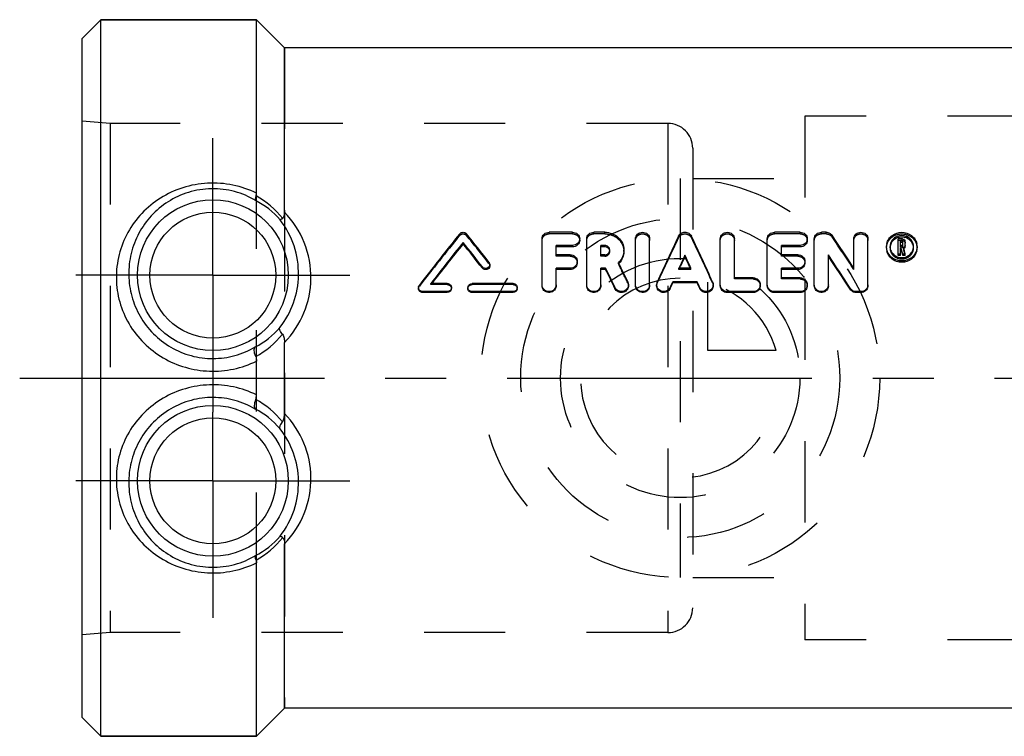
# Model space of a CAD drawing. Header units: millimetres. Extents: x 421 to 579, y 471 to 529.
# Tile 1 of 13: x 421 to 500, y 471 to 529. Entities that reach past the tile are written whole.
import ezdxf

# ---------------------------------------------------------------- set-up
doc = ezdxf.new("R2010")
doc.units = ezdxf.units.MM
doc.header["$LTSCALE"] = 65.185185
doc.linetypes.add('CENTER', pattern=[0.6, 0.375, -0.075, 0.075, -0.075])
doc.linetypes.add('HIDDEN', pattern=[0.2, 0.1, -0.1])
for name, color, linetype in [('ACHSEN_S', 7, 'CONTINUOUS'), ('FASEN', 7, 'CONTINUOUS'), ('KOERPER', 7, 'CONTINUOUS'), ('KONST.EL_MIT_GEO', 7, 'CONTINUOUS'), ('KURVEN', 7, 'CONTINUOUS')]:
    doc.layers.add(name, color=color, linetype=linetype)

msp = doc.modelspace()

# ---------------------------------------------------------------- linework, layer by layer
at = {"layer": 'ACHSEN_S', "color": 2, "linetype": 'CENTER'}
msp.add_line((421, 500), (579, 500), dxfattribs=at)
at = {"layer": 'FASEN', "color": 7, "linetype": 'Continuous'}
for p, q in [((427.5, 528.75), (426, 527.25)), ((427.5, 471.25), (427.5, 528.75)), ((427.5, 528.75), (440, 528.75)), ((426, 472.75), (426, 527.25)), ((427.5, 471.25), (426, 472.75)), ((427.5, 471.25), (440, 471.25))]:
    msp.add_line(p, q, dxfattribs=at)
at = {"layer": 'KOERPER', "color": 7, "linetype": 'Continuous'}
for p, q in [((440, 528.75), (427.5, 528.75)), ((442.25, 526.5), (440, 528.75)), ((502.75, 526.5), (442.25, 526.5)), ((442.25, 473.5), (440, 471.25)), ((502.75, 473.5), (442.25, 473.5)), ((440, 471.25), (427.5, 471.25))]:
    msp.add_line(p, q, dxfattribs=at)
at = {"layer": 'KOERPER', "color": 8, "linetype": 'HIDDEN'}
for p, q in [((440, 471.25), (440, 528.75)), ((442.25, 526.5), (442.25, 473.5)), ((473, 520.43), (428.252, 520.43)), ((473, 520.43), (473, 479.57)), ((475, 518.43), (475, 481.57)), ((473, 479.57), (428.252, 479.57))]:
    msp.add_line(p, q, dxfattribs=at)
at = {"layer": 'KOERPER', "color": 2, "linetype": 'CENTER'}
for p, q in [((436.5, 508.25), (436.5, 519.25)), ((436.5, 508.25), (425.5, 508.25)), ((436.5, 508.25), (436.5, 497.25)), ((436.5, 508.25), (447.5, 508.25)), ((436.5, 491.75), (436.5, 497.25)), ((436.5, 491.75), (425.5, 491.75)), ((436.5, 491.75), (436.5, 480.75)), ((436.5, 491.75), (447.5, 491.75))]:
    msp.add_line(p, q, dxfattribs=at)
at = {"layer": 'KOERPER', "color": 8, "linetype": 'HIDDEN'}
for centre, start, end in [((473, 518.43), 0, 90), ((473, 481.57), 270, 360)]:
    msp.add_arc(centre, 2, start, end, dxfattribs=at)
at = {"layer": 'KONST.EL_MIT_GEO', "color": 7, "linetype": 'Continuous'}
for p, q in [((440, 514.826), (440, 528.75)), ((442.25, 513.307), (442.25, 526.5)), ((462.911, 507.488), (462.911, 511.17)), ((465.364, 511.696), (463.477, 511.696)), ((466.496, 507.488), (466.496, 511.17)), ((467.941, 511.696), (467.062, 511.696)), ((470.409, 507.488), (470.409, 511.17)), ((471.541, 507.488), (471.541, 511.17)), ((477.209, 507.488), (477.209, 511.17)), ((478.341, 508.036), (478.341, 511.17)), ((480.983, 507.488), (480.983, 511.17)), ((483.624, 511.696), (481.549, 511.696)), ((484.756, 507.488), (484.756, 511.17)), ((485.7, 511.696), (485.322, 511.696)), ((487.928, 508.809), (487.928, 511.17)), ((489.06, 507.488), (489.06, 511.17)), ((491.488, 509.817), (491.488, 511.169)), ((491.802, 511.169), (491.488, 511.169)), ((456.575, 510.757), (456.575, 510.878)), ((464.043, 509.885), (464.043, 510.64)), ((465.364, 510.64), (464.043, 510.64)), ((465.364, 510.521), (464.043, 510.521)), ((465.364, 510.521), (465.364, 510.64)), ((467.628, 509.885), (467.628, 510.64)), ((467.941, 510.64), (467.628, 510.64)), ((467.941, 510.521), (467.628, 510.521)), ((467.941, 510.521), (467.941, 510.64)), ((482.115, 509.885), (482.115, 510.64)), ((483.624, 510.64), (482.115, 510.64)), ((483.624, 510.521), (482.115, 510.521)), ((483.624, 510.521), (483.624, 510.64)), ((491.677, 510.626), (491.677, 510.993)), ((491.802, 510.993), (491.677, 510.993)), ((491.802, 510.87), (491.677, 510.87)), ((491.802, 510.626), (491.677, 510.626)), ((491.677, 509.817), (491.677, 510.449)), ((491.736, 510.449), (491.677, 510.449)), ((491.763, 510.333), (491.736, 510.449)), ((491.802, 510.87), (491.802, 510.993)), ((491.866, 510.686), (491.866, 510.933)), ((491.936, 510.417), (491.922, 510.477)), ((491.965, 510.295), (491.936, 510.417)), ((492.054, 510.686), (492.054, 510.933)), ((465.175, 509.885), (464.043, 509.885)), ((467.941, 509.885), (467.628, 509.885)), ((474.375, 509.739), (474.375, 509.849)), ((483.436, 509.885), (482.115, 509.885)), ((485.888, 507.488), (485.888, 509.883)), ((491.677, 509.928), (491.488, 509.928)), ((491.677, 509.817), (491.488, 509.817)), ((491.736, 510.332), (491.677, 510.332)), ((491.749, 510.275), (491.736, 510.332)), ((491.79, 510.104), (491.749, 510.275)), ((491.817, 510.102), (491.763, 510.333)), ((491.803, 510.046), (491.79, 510.104)), ((491.858, 509.817), (491.803, 510.046)), ((491.831, 510.044), (491.817, 510.102)), ((491.858, 509.928), (491.831, 510.044)), ((491.858, 509.817), (491.858, 509.928)), ((492.051, 509.928), (491.858, 509.928)), ((492.051, 509.817), (491.858, 509.817)), ((491.979, 510.234), (491.965, 510.295)), ((492.022, 510.051), (491.979, 510.234)), ((492.037, 509.99), (492.022, 510.051)), ((492.051, 509.928), (492.037, 509.99)), ((492.051, 509.817), (492.051, 509.928)), ((458.122, 508.82), (458.122, 508.92)), ((464.043, 507.488), (464.043, 508.807)), ((465.175, 508.807), (464.043, 508.807)), ((465.175, 508.708), (465.175, 508.807)), ((467.628, 507.488), (467.628, 508.807)), ((468.015, 508.807), (467.628, 508.807)), ((468.015, 508.708), (468.015, 508.807)), ((469.086, 509.172), (469.045, 509.255)), ((474.857, 508.807), (473.894, 508.807)), ((473.939, 508.807), (474.001, 508.939)), ((474.811, 508.807), (474.75, 508.939)), ((482.115, 508.036), (482.115, 508.807)), ((483.436, 508.807), (482.115, 508.807)), ((483.436, 508.708), (483.436, 508.807)), ((465.175, 508.708), (464.043, 508.708)), ((468.015, 508.708), (467.628, 508.708)), ((479.851, 508.036), (478.341, 508.036)), ((483.436, 508.708), (482.115, 508.708)), ((483.624, 508.036), (482.115, 508.036)), ((455.311, 507.579), (453.989, 507.579)), ((460.594, 507.579), (457.292, 507.579)), ((468.764, 507.174), (468.764, 507.255)), ((473.191, 507.185), (473.191, 507.266)), ((473.395, 507.63), (473.395, 507.717)), ((475.355, 507.717), (473.395, 507.717)), ((475.355, 507.63), (473.395, 507.63)), ((475.355, 507.63), (475.355, 507.717)), ((475.559, 507.185), (475.559, 507.266)), ((487.637, 507.115), (487.637, 507.196)), ((453.33, 506.859), (453.33, 506.936)), ((455.311, 506.936), (453.33, 506.936)), ((455.311, 506.859), (453.33, 506.859)), ((455.311, 506.859), (455.311, 506.936)), ((457.292, 506.859), (457.292, 506.936)), ((460.594, 506.936), (457.292, 506.936)), ((460.594, 506.859), (457.292, 506.859)), ((460.594, 506.859), (460.594, 506.936)), ((477.775, 506.859), (477.775, 506.936)), ((479.851, 506.936), (477.775, 506.936)), ((479.851, 506.859), (477.775, 506.859)), ((479.851, 506.859), (479.851, 506.936)), ((481.549, 506.859), (481.549, 506.936)), ((483.624, 506.936), (481.549, 506.936)), ((483.624, 506.859), (481.549, 506.859)), ((483.624, 506.859), (483.624, 506.936)), ((488.117, 506.859), (488.117, 506.936)), ((488.494, 506.936), (488.117, 506.936)), ((488.494, 506.859), (488.117, 506.859)), ((488.494, 506.859), (488.494, 506.936)), ((442.25, 497.145), (442.25, 502.855)), ((440, 498.641), (440, 501.359)), ((442.25, 473.5), (442.25, 486.693)), ((440, 471.25), (440, 485.174))]:
    msp.add_line(p, q, dxfattribs=at)
at = {"layer": 'KONST.EL_MIT_GEO', "color": 8, "linetype": 'HIDDEN'}
for p, q in [((484, 521), (484, 479)), ((515, 521), (484, 521)), ((426, 479.4), (426, 520.6)), ((428.252, 520.43), (426, 520.6)), ((428.252, 520.43), (428.252, 479.57)), ((475, 516), (484, 516)), ((456.307, 511.442), (456.307, 511.571)), ((456.844, 511.442), (456.844, 511.571)), ((463.477, 511.565), (463.477, 511.696)), ((465.364, 511.565), (463.477, 511.565)), ((465.364, 511.565), (465.364, 511.696)), ((465.93, 511.045), (465.93, 511.17)), ((467.062, 511.565), (467.062, 511.696)), ((467.941, 511.565), (467.062, 511.565)), ((467.941, 511.565), (467.941, 511.696)), ((473.857, 511.255), (473.857, 511.382)), ((474.893, 511.255), (474.893, 511.382)), ((481.549, 511.565), (481.549, 511.696)), ((483.624, 511.565), (481.549, 511.565)), ((483.624, 511.565), (483.624, 511.696)), ((484.19, 511.045), (484.19, 511.17)), ((485.322, 511.565), (485.322, 511.696)), ((485.7, 511.565), (485.322, 511.565)), ((485.7, 511.565), (485.7, 511.696)), ((486.18, 511.321), (486.18, 511.449)), ((491.802, 511.044), (491.802, 511.169)), ((490.545, 510.433), (490.545, 510.551)), ((490.829, 510.433), (490.829, 510.55)), ((491.802, 511.044), (491.488, 511.044)), ((491.677, 510.507), (491.677, 510.626)), ((491.802, 510.507), (491.677, 510.507)), ((491.736, 510.332), (491.736, 510.449)), ((491.802, 510.507), (491.802, 510.626)), ((491.866, 510.566), (491.866, 510.686)), ((491.922, 510.36), (491.922, 510.477)), ((492.051, 509.817), (491.922, 510.36)), ((492.054, 510.566), (492.054, 510.686)), ((492.716, 510.433), (492.716, 510.551)), ((493, 510.433), (493, 510.551)), ((464.043, 509.774), (464.043, 509.885)), ((465.175, 509.774), (464.043, 509.774)), ((465.175, 509.774), (465.175, 509.885)), ((467.628, 509.774), (467.628, 509.885)), ((467.941, 509.774), (467.628, 509.774)), ((467.941, 509.774), (467.941, 509.885)), ((468.342, 510.149), (468.342, 510.263)), ((469.474, 510.149), (469.474, 510.264)), ((482.115, 509.774), (482.115, 509.885)), ((483.436, 509.774), (482.115, 509.774)), ((483.436, 509.774), (483.436, 509.885)), ((458.651, 509.193), (458.651, 509.297)), ((458.717, 509.006), (458.717, 509.108)), ((465.741, 509.243), (465.741, 509.348)), ((469.045, 509.152), (469.045, 509.255)), ((473.894, 508.708), (473.894, 508.807)), ((473.894, 508.708), (473.939, 508.807)), ((474.857, 508.708), (474.811, 508.807)), ((474.857, 508.708), (474.857, 508.807)), ((487.928, 508.711), (487.928, 508.809)), ((474.857, 508.708), (473.894, 508.708)), ((478.341, 507.946), (478.341, 508.036)), ((479.851, 507.946), (479.851, 508.036)), ((482.115, 507.946), (482.115, 508.036)), ((483.624, 507.946), (483.624, 508.036)), ((453, 507.258), (453, 507.177)), ((453.066, 507.367), (453.066, 507.451)), ((453.989, 507.494), (453.989, 507.579)), ((453.989, 507.494), (454.03, 507.547)), ((455.311, 507.494), (453.989, 507.494)), ((454.03, 507.547), (454.055, 507.579)), ((455.311, 507.494), (455.311, 507.579)), ((455.642, 507.177), (455.642, 507.258)), ((456.962, 507.258), (456.962, 507.177)), ((457.292, 507.494), (457.292, 507.579)), ((460.594, 507.494), (457.292, 507.494)), ((460.594, 507.494), (460.594, 507.579)), ((460.925, 507.177), (460.925, 507.258)), ((462.911, 507.404), (462.911, 507.488)), ((464.043, 507.404), (464.043, 507.488)), ((466.496, 507.404), (466.496, 507.488)), ((467.628, 507.404), (467.628, 507.488)), ((469.79, 507.633), (469.79, 507.72)), ((469.843, 507.404), (469.843, 507.488)), ((470.409, 507.404), (470.409, 507.488)), ((471.541, 507.404), (471.541, 507.488)), ((472.107, 507.488), (472.107, 507.404)), ((472.155, 507.623), (472.155, 507.709)), ((476.595, 507.623), (476.595, 507.709)), ((476.643, 507.404), (476.643, 507.488)), ((477.209, 507.404), (477.209, 507.488)), ((479.851, 507.946), (478.341, 507.946)), ((480.417, 507.404), (480.417, 507.488)), ((480.983, 507.404), (480.983, 507.488)), ((483.624, 507.946), (482.115, 507.946)), ((484.19, 507.404), (484.19, 507.488)), ((484.756, 507.404), (484.756, 507.488)), ((485.888, 507.404), (485.888, 507.488)), ((489.06, 507.404), (489.06, 507.488)), ((475, 484), (484, 484)), ((428.252, 479.57), (426, 479.4)), ((515, 479), (484, 479))]:
    msp.add_line(p, q, dxfattribs=at)
at = {"layer": 'KONST.EL_MIT_GEO', "color": 7, "linetype": 'Continuous'}
for centre, radius in [((436.5, 508.25), 6.05), ((436.5, 508.25), 5.051), ((436.5, 491.75), 6.05), ((436.5, 491.75), 5.051)]:
    msp.add_circle(centre, radius, dxfattribs=at)
for centre, radius, start, end in [((436.228, 508.027), 7.574, 39.16988, 60.40738), ((436.965, 508.473), 6.485, 40.54691, 62.89965), ((436.368, 508.384), 7.004, 358.90268, 37.92408), ((641.544, 362.541), 237.745, 141.18214, 142.44556), ((277.99, 367.6), 229.601, 38.10788, 38.83272), ((711.117, 399.225), 262.433, 154.69899, 155.58289), ((237.634, 399.225), 262.433, 24.41711, 25.30101), ((294.382, 382.539), 231.093, 33.12052, 33.90557), ((491.772, 510.268), 1.037, 87.04058, 93.01348), ((491.802, 510.899), 0.27, 82.83869, 90.03473), ((491.784, 510.458), 0.973, 62.57251, 68.34366), ((643.768, 361.461), 239.514, 141.4031, 142.40592), ((640.907, 361.954), 236.897, 141.08759, 142.06841), ((273.835, 364.972), 233.843, 37.99369, 38.6052), ((276.357, 365.234), 231.637, 38.30701, 38.92011), ((491.631, 510.55), 1.086, 166.9468, 179.9732), ((491.615, 510.434), 1.07, 180.03848, 192.31762), ((491.806, 510.705), 0.255, 296.95478, 303.76543), ((491.81, 510.7), 0.249, 303.78256, 317.07485), ((491.809, 510.585), 0.252, 303.55008, 310.21444), ((491.811, 510.918), 0.248, 47.32311, 54.62827), ((491.831, 510.933), 0.223, 0.06948, 24.37714), ((491.832, 510.686), 0.222, 352.4238, 0.02551), ((491.837, 510.566), 0.217, 352.3704, 0.02535), ((491.914, 510.55), 1.086, 0.02021, 13.03416), ((467.986, 510.263), 0.356, 354.86367, 359.9967), ((712, 399.415), 262.032, 155.07377, 155.32483), ((706.619, 400.582), 256.617, 154.82604, 155.02328), ((236.751, 399.415), 262.032, 24.67517, 24.92623), ((242.132, 400.582), 256.617, 24.97672, 25.17396), ((282.491, 375.628), 243.71, 32.6737, 33.42733), ((285.693, 376.134), 240.701, 32.9675, 33.72456), ((491.77, 510.643), 0.982, 247.71858, 260.78165), ((491.772, 510.656), 0.995, 260.80778, 266.97491), ((491.773, 510.666), 1.005, 266.96728, 273.11303), ((491.773, 510.652), 0.991, 273.10568, 279.29696), ((491.774, 510.645), 0.984, 279.33327, 292.1087), ((458.423, 509.006), 0.294, 351.74597, 359.99744), ((465.238, 509.243), 0.503, 352.18427, 359.99075), ((227.039, 391.488), 268.017, 25.59075, 25.95918), ((231.451, 393.017), 264.503, 25.69963, 26.0492), ((483.499, 509.243), 0.503, 352.18427, 359.99075), ((436.395, 508.377), 6.977, 321.77968, 358.9542), ((231.399, 392.208), 263.741, 25.8429, 26.21392), ((453.315, 507.258), 0.315, 168.82689, 179.99115), ((457.277, 507.258), 0.315, 166.15161, 179.96945), ((472.639, 507.488), 0.532, 171.34861, 179.9894), ((472.646, 507.486), 0.539, 155.61092, 171.30538), ((436.87, 508.332), 6.581, 297.47181, 319.53302), ((436.244, 508.33), 7.573, 299.17996, 320.42379), ((436.263, 491.693), 7.544, 39.53531, 60.86136), ((436.863, 491.659), 6.592, 40.48647, 62.5087), ((436.395, 491.623), 6.977, 1.04579, 38.22033), ((436.368, 491.616), 7.004, 322.07593, 1.09731), ((436.97, 491.521), 6.478, 297.08765, 319.46579), ((436.216, 491.988), 7.593, 299.61784, 320.80107)]:
    msp.add_arc(centre, radius, start, end, dxfattribs=at)
at = {"layer": 'KONST.EL_MIT_GEO', "color": 8, "linetype": 'HIDDEN'}
for centre, radius, start, end in [((638.963, 362.824), 235.48, 140.86664, 142.13341), ((280.449, 367.842), 227.456, 38.42152, 39.14818), ((706.745, 399.918), 258.133, 154.44885, 155.3392), ((242.006, 399.918), 258.133, 24.6608, 25.55115), ((297.371, 382.983), 228.297, 33.41636, 34.20486), ((491.647, 510.433), 0.818, 175.86278, 180.01488), ((491.807, 510.589), 0.256, 296.69283, 303.55008), ((491.898, 510.433), 0.818, 359.98508, 4.12071), ((491.93, 510.434), 1.07, 347.67316, 359.96134), ((467.993, 510.149), 0.349, 0.01139, 9.40554), ((467.984, 510.237), 1.518, 314.35581, 316.20348), ((236.017, 393.855), 259.991, 25.95246, 26.3252), ((468.003, 510.219), 1.492, 316.20627, 317.25875), ((463.521, 507.404), 0.522, 351.93165, 0.03165), ((467.106, 507.404), 0.522, 351.93165, 0.03165), ((469.316, 507.404), 0.527, 354.61514, 359.9968), ((471.02, 507.404), 0.522, 351.93165, 0.03165), ((476.116, 507.404), 0.527, 353.31376, 359.99162), ((479.893, 507.404), 0.523, 352.3369, 359.99173), ((483.667, 507.404), 0.523, 352.3369, 359.99173), ((485.367, 507.404), 0.522, 351.93165, 0.03165), ((488.538, 507.404), 0.522, 352.19987, 0.0323), ((455.333, 507.177), 0.308, 348.15629, 359.96889), ((460.616, 507.177), 0.308, 348.15629, 359.96889)]:
    msp.add_arc(centre, radius, start, end, dxfattribs=at)
at = {"layer": 'KONST.EL_MIT_GEO', "color": 7, "linetype": 'Continuous'}
for points, knots in [([(440, 514.826), (439.402, 515.122), (438.114, 515.565), (436.078, 515.718), (434.075, 515.352), (432.264, 514.509), (430.752, 513.269), (429.609, 511.71), (428.895, 509.91), (428.743, 508.619), (428.754, 507.973)], [0, 0, 0, 0, 0.127241, 0.256831, 0.385746, 0.51155, 0.634176, 0.755216, 0.876654, 1, 1, 1, 1]), ([(439.92, 514.246), (439.399, 514.556), (438.251, 515.043), (436.388, 515.275), (434.537, 514.982), (432.876, 514.213), (431.514, 513.072), (430.5, 511.646), (429.873, 510.009), (429.742, 508.838), (429.752, 508.25)], [0, 0, 0, 0, 0.126844, 0.257624, 0.388112, 0.514372, 0.636329, 0.756303, 0.876896, 1, 1, 1, 1]), ([(439.968, 514.613), (439.94, 514.533), (439.906, 514.426), (439.897, 514.301), (439.908, 514.258), (439.92, 514.246)], [0, 0, 0, 0, 0.67007, 0.872614, 1, 1, 1, 1]), ([(439.968, 514.613), (439.974, 514.629), (439.994, 514.698), (440, 514.771), (440, 514.826)], [0, 0, 0, 0, 0.234493, 1, 1, 1, 1]), ([(442.1, 512.811), (442.074, 512.792), (442.027, 512.761), (441.965, 512.722), (441.924, 512.7), (441.901, 512.688), (441.893, 512.689)], [0, 0, 0, 0, 0.400306, 0.702387, 0.90214, 1, 1, 1, 1]), ([(442.1, 512.811), (442.166, 512.856), (442.24, 513.038), (442.25, 513.211), (442.25, 513.307)], [0, 0, 0, 0, 0.454044, 1, 1, 1, 1]), ([(444.37, 507.95), (444.386, 508.938), (444.021, 510.922), (442.921, 512.607), (442.25, 513.307)], [0, 0, 0, 0, 0.504684, 1, 1, 1, 1]), ([(456.307, 511.571), (456.369, 511.648), (456.576, 511.744), (456.782, 511.648), (456.844, 511.571)], [0, 0, 0, 0, 0.500154, 1, 1, 1, 1]), ([(462.911, 511.17), (462.911, 511.306), (463.042, 511.594), (463.335, 511.696), (463.477, 511.696)], [0, 0, 0, 0, 0.489812, 1, 1, 1, 1]), ([(465.364, 511.696), (465.506, 511.696), (465.799, 511.594), (465.93, 511.306), (465.93, 511.17)], [0, 0, 0, 0, 0.511136, 1, 1, 1, 1]), ([(465.93, 511.17), (465.93, 511.033), (465.799, 510.745), (465.506, 510.64), (465.364, 510.64)], [0, 0, 0, 0, 0.489096, 1, 1, 1, 1]), ([(466.496, 511.17), (466.496, 511.306), (466.627, 511.594), (466.92, 511.696), (467.062, 511.696)], [0, 0, 0, 0, 0.489812, 1, 1, 1, 1]), ([(467.941, 511.696), (468.141, 511.696), (468.54, 511.623), (469.049, 511.309), (469.393, 510.833), (469.474, 510.451), (469.474, 510.264)], [0, 0, 0, 0, 0.258782, 0.511664, 0.75733, 1, 1, 1, 1]), ([(470.409, 511.17), (470.409, 511.307), (470.543, 511.595), (470.976, 511.748), (471.408, 511.594), (471.541, 511.306), (471.541, 511.17)], [0, 0, 0, 0, 0.245069, 0.500251, 0.755333, 1, 1, 1, 1]), ([(473.857, 511.382), (473.901, 511.476), (474.055, 511.64), (474.375, 511.725), (474.696, 511.64), (474.849, 511.476), (474.893, 511.382)], [0, 0, 0, 0, 0.246294, 0.50022, 0.753969, 1, 1, 1, 1]), ([(477.209, 511.17), (477.209, 511.307), (477.343, 511.595), (477.776, 511.748), (478.208, 511.594), (478.341, 511.306), (478.341, 511.17)], [0, 0, 0, 0, 0.245069, 0.500251, 0.755333, 1, 1, 1, 1]), ([(480.983, 511.17), (480.983, 511.306), (481.114, 511.594), (481.407, 511.696), (481.549, 511.696)], [0, 0, 0, 0, 0.489812, 1, 1, 1, 1]), ([(483.624, 511.696), (483.767, 511.696), (484.059, 511.594), (484.19, 511.306), (484.19, 511.17)], [0, 0, 0, 0, 0.511136, 1, 1, 1, 1]), ([(484.19, 511.17), (484.19, 511.033), (484.06, 510.745), (483.767, 510.64), (483.624, 510.64)], [0, 0, 0, 0, 0.489096, 1, 1, 1, 1]), ([(484.756, 511.17), (484.756, 511.306), (484.888, 511.594), (485.18, 511.696), (485.322, 511.696)], [0, 0, 0, 0, 0.489812, 1, 1, 1, 1]), ([(485.7, 511.696), (485.794, 511.696), (485.983, 511.652), (486.129, 511.525), (486.18, 511.449)], [0, 0, 0, 0, 0.509124, 1, 1, 1, 1]), ([(487.928, 511.17), (487.928, 511.307), (488.062, 511.595), (488.495, 511.748), (488.927, 511.594), (489.06, 511.306), (489.06, 511.17)], [0, 0, 0, 0, 0.245069, 0.500251, 0.755333, 1, 1, 1, 1]), ([(490.573, 510.796), (490.603, 510.923), (490.711, 511.172), (491.087, 511.564), (491.773, 511.785), (492.459, 511.563), (492.834, 511.171), (492.943, 510.923), (492.972, 510.795)], [0, 0, 0, 0, 0.122917, 0.247599, 0.50001, 0.752478, 0.877443, 1, 1, 1, 1]), ([(491.4, 511.361), (491.237, 511.296), (490.943, 511.075), (490.829, 510.721), (490.829, 510.55)], [0, 0, 0, 0, 0.506903, 1, 1, 1, 1]), ([(491.4, 511.234), (491.359, 511.218), (491.201, 511.143), (491.064, 511.023), (490.988, 510.917)], [0, 0, 0, 0, 0.254369, 1, 1, 1, 1]), ([(492.716, 510.551), (492.716, 510.706), (492.623, 511.027), (492.374, 511.248), (492.232, 511.321)], [0, 0, 0, 0, 0.492044, 1, 1, 1, 1]), ([(465.93, 511.045), (465.93, 510.909), (465.797, 510.623), (465.506, 510.521), (465.364, 510.521)], [0, 0, 0, 0, 0.487115, 1, 1, 1, 1]), ([(468.342, 510.263), (468.342, 510.361), (468.25, 510.566), (468.042, 510.64), (467.941, 510.64)], [0, 0, 0, 0, 0.489852, 1, 1, 1, 1]), ([(484.19, 511.045), (484.19, 510.909), (484.058, 510.623), (483.767, 510.521), (483.624, 510.521)], [0, 0, 0, 0, 0.487115, 1, 1, 1, 1]), ([(493, 510.551), (493, 510.4), (492.934, 510.092), (492.569, 509.579), (491.772, 509.264), (490.975, 509.579), (490.611, 510.093), (490.545, 510.401), (490.545, 510.551)], [0, 0, 0, 0, 0.122368, 0.247604, 0.500099, 0.752734, 0.877944, 1, 1, 1, 1]), ([(490.829, 510.55), (490.829, 510.421), (490.872, 510.243), (490.963, 510.093), (490.988, 510.057)], [0, 0, 0, 0, 0.744287, 1, 1, 1, 1]), ([(490.988, 510.917), (490.965, 510.886), (490.884, 510.757), (490.839, 510.605), (490.831, 510.492)], [0, 0, 0, 0, 0.255703, 1, 1, 1, 1]), ([(491.866, 510.933), (491.866, 510.948), (491.851, 510.981), (491.818, 510.993), (491.802, 510.993)], [0, 0, 0, 0, 0.490726, 1, 1, 1, 1]), ([(492.714, 510.492), (492.706, 510.605), (492.661, 510.757), (492.58, 510.886), (492.557, 510.918)], [0, 0, 0, 0, 0.744218, 1, 1, 1, 1]), ([(492.557, 510.057), (492.583, 510.094), (492.673, 510.243), (492.716, 510.421), (492.716, 510.551)], [0, 0, 0, 0, 0.255714, 1, 1, 1, 1]), ([(465.175, 509.885), (465.318, 509.885), (465.613, 509.778), (465.741, 509.486), (465.741, 509.348)], [0, 0, 0, 0, 0.508753, 1, 1, 1, 1]), ([(467.941, 509.885), (468.037, 509.885), (468.234, 509.953), (468.332, 510.139), (468.341, 510.232)], [0, 0, 0, 0, 0.510101, 1, 1, 1, 1]), ([(469.474, 510.264), (469.474, 510.079), (469.396, 509.703), (469.179, 509.388), (469.045, 509.255)], [0, 0, 0, 0, 0.494788, 1, 1, 1, 1]), ([(469.474, 510.149), (469.474, 509.979), (469.406, 509.631), (469.216, 509.334), (469.098, 509.207)], [0, 0, 0, 0, 0.49471, 1, 1, 1, 1]), ([(483.436, 509.885), (483.579, 509.885), (483.874, 509.778), (484.002, 509.486), (484.002, 509.348)], [0, 0, 0, 0, 0.508753, 1, 1, 1, 1]), ([(492.975, 510.205), (492.919, 509.949), (492.595, 509.459), (491.772, 509.196), (490.95, 509.46), (490.625, 509.95), (490.57, 510.205)], [0, 0, 0, 0, 0.244869, 0.500014, 0.755207, 1, 1, 1, 1]), ([(458.717, 509.108), (458.717, 509.044), (458.671, 508.908), (458.496, 508.789), (458.283, 508.787), (458.163, 508.867), (458.122, 508.92)], [0, 0, 0, 0, 0.244102, 0.495206, 0.749434, 1, 1, 1, 1]), ([(458.714, 508.964), (458.705, 508.904), (458.646, 508.784), (458.472, 508.686), (458.273, 508.694), (458.161, 508.771), (458.122, 508.82)], [0, 0, 0, 0, 0.243709, 0.495153, 0.750193, 1, 1, 1, 1]), ([(458.651, 509.297), (458.662, 509.283), (458.699, 509.227), (458.717, 509.158), (458.717, 509.108)], [0, 0, 0, 0, 0.260805, 1, 1, 1, 1]), ([(465.741, 509.348), (465.741, 509.209), (465.614, 508.917), (465.318, 508.807), (465.175, 508.807)], [0, 0, 0, 0, 0.49172, 1, 1, 1, 1]), ([(465.736, 509.175), (465.719, 509.048), (465.576, 508.799), (465.307, 508.708), (465.175, 508.708)], [0, 0, 0, 0, 0.490675, 1, 1, 1, 1]), ([(484.002, 509.348), (484.002, 509.209), (483.874, 508.917), (483.579, 508.807), (483.436, 508.807)], [0, 0, 0, 0, 0.49172, 1, 1, 1, 1]), ([(483.997, 509.175), (483.98, 509.048), (483.837, 508.799), (483.568, 508.708), (483.436, 508.708)], [0, 0, 0, 0, 0.490675, 1, 1, 1, 1]), ([(428.754, 507.973), (428.763, 507.343), (428.948, 506.071), (429.708, 504.291), (430.91, 502.748), (432.468, 501.552), (434.275, 500.779), (436.218, 500.47), (438.176, 500.642), (439.418, 501.072), (440, 501.359)], [0, 0, 0, 0, 0.122028, 0.246006, 0.371163, 0.496809, 0.622591, 0.748399, 0.8742, 1, 1, 1, 1]), ([(429.752, 508.25), (429.762, 507.682), (429.926, 506.532), (430.598, 504.914), (431.674, 503.5), (433.087, 502.406), (434.741, 501.716), (436.519, 501.484), (438.294, 501.726), (439.397, 502.193), (439.906, 502.493)], [0, 0, 0, 0, 0.121163, 0.244839, 0.370058, 0.495908, 0.62192, 0.747955, 0.873983, 1, 1, 1, 1]), ([(479.851, 508.036), (479.994, 508.036), (480.292, 507.924), (480.417, 507.628), (480.417, 507.488)], [0, 0, 0, 0, 0.504753, 1, 1, 1, 1]), ([(483.624, 508.036), (483.768, 508.036), (484.065, 507.924), (484.19, 507.628), (484.19, 507.488)], [0, 0, 0, 0, 0.504753, 1, 1, 1, 1]), ([(442.25, 502.855), (442.906, 503.537), (443.965, 505.142), (444.354, 507.024), (444.37, 507.95)], [0, 0, 0, 0, 0.505587, 1, 1, 1, 1]), ([(453.33, 506.936), (453.246, 506.936), (453.073, 507.003), (453, 507.176), (453, 507.258)], [0, 0, 0, 0, 0.504196, 1, 1, 1, 1]), ([(455.311, 507.579), (455.395, 507.579), (455.569, 507.513), (455.642, 507.341), (455.642, 507.258)], [0, 0, 0, 0, 0.505239, 1, 1, 1, 1]), ([(455.642, 507.258), (455.642, 507.176), (455.569, 507.003), (455.395, 506.936), (455.311, 506.936)], [0, 0, 0, 0, 0.494678, 1, 1, 1, 1]), ([(457.292, 506.936), (457.208, 506.936), (457.035, 507.003), (456.962, 507.176), (456.962, 507.258)], [0, 0, 0, 0, 0.504952, 1, 1, 1, 1]), ([(456.971, 507.333), (456.988, 507.402), (457.074, 507.532), (457.221, 507.579), (457.292, 507.579)], [0, 0, 0, 0, 0.495457, 1, 1, 1, 1]), ([(460.594, 507.579), (460.678, 507.579), (460.852, 507.513), (460.925, 507.341), (460.925, 507.258)], [0, 0, 0, 0, 0.505239, 1, 1, 1, 1]), ([(460.925, 507.258), (460.925, 507.176), (460.852, 507.003), (460.678, 506.936), (460.594, 506.936)], [0, 0, 0, 0, 0.494678, 1, 1, 1, 1]), ([(464.043, 507.488), (464.043, 507.346), (463.916, 507.051), (463.477, 506.879), (463.037, 507.051), (462.911, 507.347), (462.911, 507.488)], [0, 0, 0, 0, 0.247884, 0.500186, 0.752408, 1, 1, 1, 1]), ([(464.038, 507.33), (464.019, 507.197), (463.864, 506.935), (463.436, 506.808), (463.027, 506.989), (462.911, 507.27), (462.911, 507.404)], [0, 0, 0, 0, 0.247174, 0.50093, 0.75367, 1, 1, 1, 1]), ([(467.628, 507.488), (467.628, 507.346), (467.501, 507.051), (467.061, 506.879), (466.622, 507.051), (466.496, 507.347), (466.496, 507.488)], [0, 0, 0, 0, 0.247884, 0.500186, 0.752408, 1, 1, 1, 1]), ([(467.623, 507.33), (467.604, 507.197), (467.449, 506.935), (467.021, 506.808), (466.612, 506.989), (466.496, 507.27), (466.496, 507.404)], [0, 0, 0, 0, 0.247174, 0.50093, 0.75367, 1, 1, 1, 1]), ([(469.843, 507.488), (469.843, 507.366), (469.751, 507.111), (469.407, 506.907), (469.01, 506.953), (468.817, 507.144), (468.764, 507.255)], [0, 0, 0, 0, 0.246858, 0.498261, 0.750655, 1, 1, 1, 1]), ([(469.841, 507.355), (469.83, 507.238), (469.72, 507.003), (469.379, 506.828), (469, 506.883), (468.816, 507.067), (468.764, 507.174)], [0, 0, 0, 0, 0.245756, 0.497933, 0.751237, 1, 1, 1, 1]), ([(471.541, 507.488), (471.541, 507.346), (471.415, 507.051), (470.975, 506.879), (470.536, 507.051), (470.409, 507.347), (470.409, 507.488)], [0, 0, 0, 0, 0.247884, 0.500186, 0.752408, 1, 1, 1, 1]), ([(471.536, 507.33), (471.517, 507.197), (471.363, 506.935), (470.934, 506.808), (470.526, 506.989), (470.409, 507.27), (470.409, 507.404)], [0, 0, 0, 0, 0.247174, 0.50093, 0.75367, 1, 1, 1, 1]), ([(473.191, 507.266), (473.14, 507.153), (472.95, 506.956), (472.549, 506.906), (472.201, 507.108), (472.107, 507.365), (472.107, 507.488)], [0, 0, 0, 0, 0.249523, 0.501733, 0.752967, 1, 1, 1, 1]), ([(473.191, 507.185), (473.14, 507.072), (472.948, 506.878), (472.55, 506.828), (472.202, 507.028), (472.107, 507.282), (472.107, 507.404)], [0, 0, 0, 0, 0.249244, 0.502587, 0.754261, 1, 1, 1, 1]), ([(476.643, 507.488), (476.643, 507.365), (476.55, 507.108), (476.201, 506.905), (475.801, 506.956), (475.61, 507.153), (475.559, 507.266)], [0, 0, 0, 0, 0.246924, 0.498364, 0.750752, 1, 1, 1, 1]), ([(476.64, 507.343), (476.626, 507.226), (476.511, 506.994), (476.167, 506.826), (475.788, 506.889), (475.608, 507.077), (475.559, 507.185)], [0, 0, 0, 0, 0.245918, 0.49824, 0.751465, 1, 1, 1, 1]), ([(477.775, 506.936), (477.631, 506.936), (477.334, 507.051), (477.209, 507.347), (477.209, 507.488)], [0, 0, 0, 0, 0.505265, 1, 1, 1, 1]), ([(477.775, 506.859), (477.631, 506.859), (477.335, 506.971), (477.209, 507.264), (477.209, 507.404)], [0, 0, 0, 0, 0.507251, 1, 1, 1, 1]), ([(480.417, 507.488), (480.417, 507.347), (480.292, 507.051), (479.995, 506.936), (479.851, 506.936)], [0, 0, 0, 0, 0.494826, 1, 1, 1, 1]), ([(480.412, 507.334), (480.395, 507.206), (480.255, 506.953), (479.983, 506.859), (479.851, 506.859)], [0, 0, 0, 0, 0.493528, 1, 1, 1, 1]), ([(481.549, 506.936), (481.405, 506.936), (481.107, 507.051), (480.983, 507.347), (480.983, 507.488)], [0, 0, 0, 0, 0.505265, 1, 1, 1, 1]), ([(481.549, 506.859), (481.405, 506.859), (481.109, 506.971), (480.983, 507.264), (480.983, 507.404)], [0, 0, 0, 0, 0.507251, 1, 1, 1, 1]), ([(484.19, 507.488), (484.19, 507.347), (484.066, 507.051), (483.768, 506.936), (483.624, 506.936)], [0, 0, 0, 0, 0.494826, 1, 1, 1, 1]), ([(484.186, 507.334), (484.168, 507.206), (484.028, 506.953), (483.757, 506.859), (483.624, 506.859)], [0, 0, 0, 0, 0.493528, 1, 1, 1, 1]), ([(485.888, 507.488), (485.888, 507.346), (485.762, 507.051), (485.322, 506.879), (484.883, 507.051), (484.756, 507.347), (484.756, 507.488)], [0, 0, 0, 0, 0.247884, 0.500186, 0.752408, 1, 1, 1, 1]), ([(485.883, 507.33), (485.864, 507.197), (485.71, 506.935), (485.281, 506.808), (484.873, 506.989), (484.756, 507.27), (484.756, 507.404)], [0, 0, 0, 0, 0.247174, 0.50093, 0.75367, 1, 1, 1, 1]), ([(488.117, 506.936), (488.022, 506.936), (487.832, 506.984), (487.687, 507.117), (487.637, 507.196)], [0, 0, 0, 0, 0.502835, 1, 1, 1, 1]), ([(489.06, 507.488), (489.06, 507.346), (488.935, 507.051), (488.638, 506.936), (488.494, 506.936)], [0, 0, 0, 0, 0.495454, 1, 1, 1, 1]), ([(489.055, 507.333), (489.038, 507.205), (488.897, 506.952), (488.626, 506.859), (488.494, 506.859)], [0, 0, 0, 0, 0.493618, 1, 1, 1, 1]), ([(453.33, 506.859), (453.246, 506.859), (453.074, 506.924), (453, 507.095), (453, 507.177)], [0, 0, 0, 0, 0.506183, 1, 1, 1, 1]), ([(455.635, 507.114), (455.62, 507.044), (455.536, 506.908), (455.385, 506.859), (455.311, 506.859)], [0, 0, 0, 0, 0.493894, 1, 1, 1, 1]), ([(457.292, 506.859), (457.209, 506.859), (457.036, 506.924), (456.962, 507.095), (456.962, 507.177)], [0, 0, 0, 0, 0.50694, 1, 1, 1, 1]), ([(460.918, 507.114), (460.903, 507.044), (460.819, 506.908), (460.668, 506.859), (460.594, 506.859)], [0, 0, 0, 0, 0.493894, 1, 1, 1, 1]), ([(488.117, 506.859), (488.022, 506.859), (487.832, 506.905), (487.687, 507.037), (487.637, 507.115)], [0, 0, 0, 0, 0.503959, 1, 1, 1, 1]), ([(442.081, 503.505), (442, 503.604), (441.883, 503.764), (441.838, 503.995), (441.876, 504.061)], [0, 0, 0, 0, 0.626281, 1, 1, 1, 1]), ([(442.081, 503.505), (442.151, 503.419), (442.232, 503.197), (442.25, 502.971), (442.25, 502.855)], [0, 0, 0, 0, 0.487997, 1, 1, 1, 1]), ([(439.936, 501.718), (439.902, 501.804), (439.848, 501.969), (439.803, 502.225), (439.829, 502.432), (439.906, 502.493)], [0, 0, 0, 0, 0.347754, 0.634759, 1, 1, 1, 1]), ([(440, 498.641), (439.418, 498.928), (438.176, 499.358), (436.218, 499.53), (434.275, 499.221), (432.468, 498.448), (430.91, 497.252), (429.708, 495.709), (428.948, 493.929), (428.763, 492.657), (428.754, 492.027)], [0, 0, 0, 0, 0.1258, 0.251602, 0.377409, 0.503191, 0.628837, 0.753995, 0.877974, 1, 1, 1, 1]), ([(439.906, 497.507), (439.397, 497.807), (438.294, 498.274), (436.519, 498.516), (434.741, 498.284), (433.087, 497.594), (431.674, 496.5), (430.598, 495.086), (429.926, 493.468), (429.762, 492.318), (429.752, 491.75)], [0, 0, 0, 0, 0.126017, 0.252045, 0.37808, 0.504092, 0.629943, 0.755161, 0.878838, 1, 1, 1, 1]), ([(439.936, 498.282), (439.902, 498.196), (439.848, 498.031), (439.803, 497.775), (439.829, 497.568), (439.906, 497.507)], [0, 0, 0, 0, 0.347744, 0.634737, 1, 1, 1, 1]), ([(442.081, 496.495), (442.151, 496.581), (442.232, 496.803), (442.25, 497.029), (442.25, 497.145)], [0, 0, 0, 0, 0.487995, 1, 1, 1, 1]), ([(444.37, 492.05), (444.354, 492.976), (443.965, 494.858), (442.906, 496.463), (442.25, 497.145)], [0, 0, 0, 0, 0.494414, 1, 1, 1, 1]), ([(442.081, 496.495), (442, 496.396), (441.883, 496.236), (441.838, 496.005), (441.876, 495.939)], [0, 0, 0, 0, 0.626321, 1, 1, 1, 1]), ([(428.754, 492.027), (428.743, 491.381), (428.895, 490.09), (429.609, 488.29), (430.752, 486.731), (432.264, 485.491), (434.076, 484.648), (436.078, 484.281), (438.114, 484.435), (439.402, 484.878), (440, 485.174)], [0, 0, 0, 0, 0.123349, 0.24479, 0.365834, 0.488461, 0.614263, 0.743175, 0.872761, 1, 1, 1, 1]), ([(429.752, 491.75), (429.742, 491.162), (429.873, 489.991), (430.5, 488.354), (431.513, 486.928), (432.876, 485.787), (434.537, 485.019), (436.388, 484.725), (438.25, 484.957), (439.399, 485.444), (439.92, 485.754)], [0, 0, 0, 0, 0.123092, 0.243675, 0.363642, 0.485601, 0.611866, 0.742358, 0.87315, 1, 1, 1, 1]), ([(442.25, 486.693), (442.921, 487.393), (444.021, 489.078), (444.386, 491.062), (444.37, 492.05)], [0, 0, 0, 0, 0.495316, 1, 1, 1, 1]), ([(442.1, 487.189), (442.074, 487.208), (442.027, 487.239), (441.965, 487.278), (441.924, 487.3), (441.901, 487.312), (441.893, 487.311)], [0, 0, 0, 0, 0.400246, 0.702227, 0.901974, 1, 1, 1, 1]), ([(442.1, 487.189), (442.166, 487.144), (442.24, 486.962), (442.25, 486.789), (442.25, 486.693)], [0, 0, 0, 0, 0.454031, 1, 1, 1, 1]), ([(439.968, 485.387), (439.94, 485.467), (439.906, 485.574), (439.897, 485.699), (439.908, 485.742), (439.92, 485.754)], [0, 0, 0, 0, 0.670006, 0.872521, 1, 1, 1, 1]), ([(439.968, 485.387), (439.974, 485.371), (439.994, 485.302), (440, 485.229), (440, 485.174)], [0, 0, 0, 0, 0.234508, 1, 1, 1, 1])]:
    msp.add_open_spline(points, degree=3, knots=knots, dxfattribs=at)
at = {"layer": 'KONST.EL_MIT_GEO', "color": 8, "linetype": 'HIDDEN'}
for points, knots in [([(456.307, 511.442), (456.369, 511.518), (456.576, 511.612), (456.782, 511.518), (456.844, 511.442)], [0, 0, 0, 0, 0.500155, 1, 1, 1, 1]), ([(462.911, 511.045), (462.911, 511.18), (463.044, 511.466), (463.335, 511.565), (463.477, 511.565)], [0, 0, 0, 0, 0.487828, 1, 1, 1, 1]), ([(465.364, 511.565), (465.506, 511.565), (465.797, 511.466), (465.93, 511.18), (465.93, 511.045)], [0, 0, 0, 0, 0.51312, 1, 1, 1, 1]), ([(466.496, 511.045), (466.496, 511.18), (466.629, 511.466), (466.92, 511.565), (467.062, 511.565)], [0, 0, 0, 0, 0.487828, 1, 1, 1, 1]), ([(467.941, 511.565), (468.141, 511.565), (468.539, 511.494), (469.048, 511.183), (469.393, 510.712), (469.474, 510.334), (469.474, 510.149)], [0, 0, 0, 0, 0.260066, 0.513502, 0.758649, 1, 1, 1, 1]), ([(470.409, 511.045), (470.409, 511.113), (470.44, 511.253), (470.611, 511.484), (470.976, 511.619), (471.34, 511.484), (471.511, 511.253), (471.541, 511.113), (471.541, 511.045)], [0, 0, 0, 0, 0.121794, 0.246837, 0.500263, 0.753587, 0.878687, 1, 1, 1, 1]), ([(473.857, 511.255), (473.902, 511.348), (474.056, 511.51), (474.375, 511.593), (474.695, 511.51), (474.849, 511.348), (474.893, 511.255)], [0, 0, 0, 0, 0.24563, 0.500221, 0.754633, 1, 1, 1, 1]), ([(477.209, 511.045), (477.209, 511.113), (477.24, 511.253), (477.411, 511.484), (477.776, 511.619), (478.14, 511.484), (478.311, 511.253), (478.341, 511.113), (478.341, 511.045)], [0, 0, 0, 0, 0.121794, 0.246837, 0.500263, 0.753587, 0.878687, 1, 1, 1, 1]), ([(480.983, 511.045), (480.983, 511.18), (481.116, 511.466), (481.407, 511.565), (481.549, 511.565)], [0, 0, 0, 0, 0.487828, 1, 1, 1, 1]), ([(483.624, 511.565), (483.767, 511.565), (484.058, 511.466), (484.19, 511.18), (484.19, 511.045)], [0, 0, 0, 0, 0.51312, 1, 1, 1, 1]), ([(484.756, 511.045), (484.756, 511.18), (484.889, 511.466), (485.18, 511.565), (485.322, 511.565)], [0, 0, 0, 0, 0.487828, 1, 1, 1, 1]), ([(485.7, 511.565), (485.794, 511.565), (485.982, 511.522), (486.129, 511.396), (486.18, 511.321)], [0, 0, 0, 0, 0.510196, 1, 1, 1, 1]), ([(487.928, 511.045), (487.928, 511.113), (487.959, 511.253), (488.13, 511.484), (488.495, 511.619), (488.859, 511.484), (489.03, 511.253), (489.06, 511.113), (489.06, 511.045)], [0, 0, 0, 0, 0.121794, 0.246837, 0.500263, 0.753587, 0.878687, 1, 1, 1, 1]), ([(490.545, 510.433), (490.545, 510.582), (490.611, 510.886), (490.981, 511.389), (491.773, 511.683), (492.565, 511.388), (492.934, 510.885), (493, 510.581), (493, 510.433)], [0, 0, 0, 0, 0.122079, 0.246822, 0.500123, 0.753585, 0.878301, 1, 1, 1, 1]), ([(490.829, 510.433), (490.829, 510.319), (490.88, 510.085), (491.16, 509.694), (491.771, 509.458), (492.383, 509.693), (492.665, 510.083), (492.716, 510.318), (492.716, 510.433)], [0, 0, 0, 0, 0.12113, 0.24611, 0.499549, 0.75301, 0.878321, 1, 1, 1, 1]), ([(491.802, 511.044), (491.865, 511.044), (491.995, 510.999), (492.054, 510.871), (492.054, 510.81)], [0, 0, 0, 0, 0.511277, 1, 1, 1, 1]), ([(491.802, 510.507), (491.818, 510.507), (491.851, 510.519), (491.866, 510.551), (491.866, 510.566)], [0, 0, 0, 0, 0.513681, 1, 1, 1, 1]), ([(465.175, 509.774), (465.318, 509.774), (465.612, 509.67), (465.741, 509.38), (465.741, 509.243)], [0, 0, 0, 0, 0.510741, 1, 1, 1, 1]), ([(467.941, 509.774), (468.042, 509.774), (468.25, 509.848), (468.342, 510.052), (468.342, 510.149)], [0, 0, 0, 0, 0.512654, 1, 1, 1, 1]), ([(483.436, 509.774), (483.579, 509.774), (483.872, 509.67), (484.002, 509.38), (484.002, 509.243)], [0, 0, 0, 0, 0.510741, 1, 1, 1, 1]), ([(458.651, 509.193), (458.662, 509.179), (458.699, 509.124), (458.717, 509.056), (458.717, 509.006)], [0, 0, 0, 0, 0.261332, 1, 1, 1, 1]), ([(455.311, 507.494), (455.395, 507.494), (455.568, 507.43), (455.642, 507.259), (455.642, 507.177)], [0, 0, 0, 0, 0.507228, 1, 1, 1, 1]), ([(456.962, 507.177), (456.962, 507.258), (457.036, 507.43), (457.209, 507.494), (457.292, 507.494)], [0, 0, 0, 0, 0.492397, 1, 1, 1, 1]), ([(460.594, 507.494), (460.678, 507.494), (460.851, 507.43), (460.925, 507.259), (460.925, 507.177)], [0, 0, 0, 0, 0.507228, 1, 1, 1, 1]), ([(479.851, 507.946), (479.994, 507.946), (480.29, 507.837), (480.417, 507.543), (480.417, 507.404)], [0, 0, 0, 0, 0.506743, 1, 1, 1, 1]), ([(483.624, 507.946), (483.768, 507.946), (484.064, 507.837), (484.19, 507.543), (484.19, 507.404)], [0, 0, 0, 0, 0.506743, 1, 1, 1, 1])]:
    msp.add_open_spline(points, degree=3, knots=knots, dxfattribs=at)
at = {"layer": 'KONST.EL_MIT_GEO', "color": 7, "linetype": 'Continuous'}
for points in [[(492.143, 511.362), (491.913, 511.453), (491.63, 511.453), (491.4, 511.361)], [(491.718, 511.303), (491.61, 511.297), (491.501, 511.274), (491.4, 511.234)], [(492.144, 511.234), (492.043, 511.274), (491.934, 511.297), (491.826, 511.303)], [(491.835, 511.167), (491.878, 511.161), (491.92, 511.145), (491.955, 511.121)], [(492.557, 510.918), (492.456, 511.058), (492.305, 511.171), (492.144, 511.234)], [(468.199, 510.434), (468.128, 510.49), (468.032, 510.521), (467.941, 510.521)], [(468.337, 510.206), (468.323, 510.293), (468.269, 510.379), (468.199, 510.434)], [(491.843, 510.856), (491.831, 510.865), (491.816, 510.87), (491.802, 510.87)], [(491.802, 510.626), (491.819, 510.626), (491.839, 510.634), (491.851, 510.647)], [(491.851, 510.647), (491.86, 510.657), (491.866, 510.672), (491.866, 510.686)], [(492.026, 510.458), (492.012, 510.434), (491.993, 510.411), (491.972, 510.393)], [(491.979, 511.101), (492.002, 511.08), (492.022, 511.053), (492.034, 511.025)], [(492.053, 510.657), (492.046, 510.61), (492.024, 510.564), (491.992, 510.53)], [(492.053, 510.537), (492.049, 510.51), (492.04, 510.483), (492.026, 510.458)], [(490.988, 510.057), (491.089, 509.915), (491.237, 509.8), (491.398, 509.734)], [(492.144, 509.733), (492.307, 509.799), (492.456, 509.915), (492.557, 510.057)], [(453.006, 507.319), (453.015, 507.366), (453.036, 507.412), (453.066, 507.451)], [(469.79, 507.72), (469.824, 507.648), (469.843, 507.567), (469.843, 507.488)], [(473.191, 507.266), (473.259, 507.416), (473.327, 507.566), (473.395, 507.717)], [(473.191, 507.185), (473.259, 507.333), (473.327, 507.482), (473.395, 507.63)], [(475.559, 507.266), (475.491, 507.416), (475.423, 507.566), (475.355, 507.717)], [(475.559, 507.185), (475.491, 507.333), (475.423, 507.482), (475.355, 507.63)], [(476.595, 507.709), (476.626, 507.64), (476.643, 507.563), (476.643, 507.488)], [(439.936, 501.718), (439.981, 501.605), (440, 501.48), (440, 501.359)], [(439.936, 498.282), (439.981, 498.395), (440, 498.52), (440, 498.641)]]:
    msp.add_open_spline(points, degree=3, dxfattribs=at)
at = {"layer": 'KONST.EL_MIT_GEO', "color": 8, "linetype": 'HIDDEN'}
for points in [[(491.866, 510.81), (491.866, 510.827), (491.856, 510.846), (491.843, 510.856)], [(453, 507.177), (453, 507.244), (453.024, 507.314), (453.066, 507.367)], [(469.79, 507.633), (469.824, 507.563), (469.843, 507.483), (469.843, 507.404)], [(472.107, 507.404), (472.107, 507.479), (472.124, 507.555), (472.155, 507.623)], [(476.595, 507.623), (476.626, 507.555), (476.643, 507.479), (476.643, 507.404)]]:
    msp.add_open_spline(points, degree=3, dxfattribs=at)
at = {"layer": 'KURVEN', "color": 8, "linetype": 'HIDDEN'}
for p, q in [((474, 516), (474, 484)), ((476.2, 502.2), (476.2, 507.692)), ((481.692, 502.2), (476.2, 502.2)), ((464.4, 500), (482, 500))]:
    msp.add_line(p, q, dxfattribs=at)
for radius in [16, 12.8, 9.6]:
    msp.add_circle((474, 500), radius, dxfattribs=at)
for start, end in [(90, 360), (15.96201, 74.03799)]:
    msp.add_arc((474, 500), 8, start, end, dxfattribs=at)

doc.saveas('drawing.dxf')
